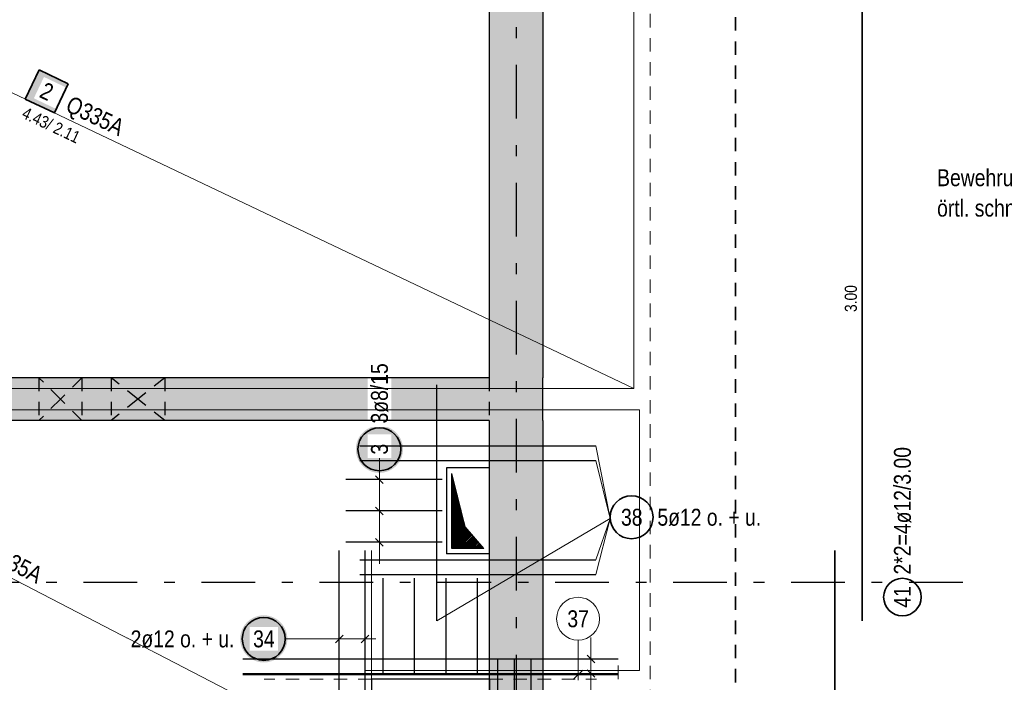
# Model space of a CAD drawing. Header units: millimetres. Extents: x -4 to 113, y -17 to 52.
# Tile 24 of 91: x 40.38 to 49.56, y 9.6 to 15.77. Entities that reach past the tile are written whole.
import ezdxf

# ---------------------------------------------------------------- set-up
doc = ezdxf.new("R2010")
doc.units = ezdxf.units.MM
doc.linetypes.add('DASHDOTX2', pattern=[2, 1, -0.5, 0, -0.5])
doc.linetypes.add('HIDDEN', pattern=[0.375, 0.25, -0.125])
for name, color, linetype, lineweight in [('Achsen', 7, 'Continuous', 20), ('Mattenbewehrung', 7, 'Continuous', 20), ('Schraffuren', 7, 'Continuous', 20), ('Stabstahl', 7, 'Continuous', 20)]:
    doc.layers.add(name, color=color, linetype=linetype, lineweight=lineweight)
doc.styles.add('Arial Narrow', font='ARIALN.TTF')

msp = doc.modelspace()

# ---------------------------------------------------------------- hatches: boundary and pattern name
at = {"lineweight": 35, "true_color": 0xffffff}
msp.add_hatch(color=7, dxfattribs=at).paths.add_polyline_path([(40.829137, 15.17464), (40.558176, 15.303405), (40.429411, 15.032445), (40.700372, 14.90368)])
at = {"lineweight": 25}
h = msp.add_hatch(dxfattribs=at)
h.set_pattern_fill('Mau', color=3, scale=0.01, angle=45, style=0, pattern_type=2)
h.set_pattern_definition([(45, (0, 0), (-0.0070710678, 0.0070710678), [])])
h.paths.add_polyline_path([(44.707655, 10.842867), (44.533122, 11.045546), (44.407655, 11.54287), (44.407655, 10.842867)])
at = {"lineweight": 25, "true_color": 0xffffff}
msp.add_hatch(color=7, dxfattribs=at).paths.add_polyline_path([(42.873387, 10), (42.873253, 10.007678), (42.872851, 10.015346), (42.872182, 10.022996), (42.871246, 10.030618), (42.870045, 10.038203), (42.868579, 10.045741), (42.866852, 10.053223), (42.864865, 10.06064), (42.862619, 10.067984), (42.860119, 10.075244), (42.857367, 10.082413), (42.854367, 10.089482), (42.851122, 10.096442), (42.847635, 10.103284), (42.843913, 10.11), (42.839958, 10.116582), (42.835775, 10.123022), (42.831371, 10.129313), (42.826749, 10.135446), (42.821917, 10.141413), (42.816879, 10.147209), (42.811642, 10.152825), (42.806212, 10.158255), (42.800596, 10.163492), (42.7948, 10.16853), (42.788833, 10.173362), (42.7827, 10.177984), (42.776409, 10.182388), (42.769969, 10.186571), (42.763387, 10.190526), (42.756671, 10.194248), (42.749829, 10.197735), (42.742869, 10.20098), (42.7358, 10.20398), (42.728631, 10.206732), (42.721371, 10.209232), (42.714027, 10.211478), (42.70661, 10.213465), (42.699128, 10.215192), (42.69159, 10.216658), (42.684005, 10.217859), (42.676383, 10.218795), (42.668733, 10.219464), (42.661065, 10.219866), (42.653387, 10.22), (42.645709, 10.219866), (42.638041, 10.219464), (42.630391, 10.218795), (42.622769, 10.217859), (42.615184, 10.216658), (42.607646, 10.215192), (42.600164, 10.213465), (42.592747, 10.211478), (42.585403, 10.209232), (42.578143, 10.206732), (42.570974, 10.20398), (42.563905, 10.20098), (42.556945, 10.197735), (42.550103, 10.194248), (42.543387, 10.190526), (42.536805, 10.186571), (42.530365, 10.182388), (42.524074, 10.177984), (42.517941, 10.173362), (42.511974, 10.16853), (42.506178, 10.163492), (42.500562, 10.158255), (42.495132, 10.152825), (42.489895, 10.147209), (42.484857, 10.141413), (42.480025, 10.135446), (42.475403, 10.129313), (42.470999, 10.123022), (42.466816, 10.116582), (42.462861, 10.11), (42.459139, 10.103284), (42.455652, 10.096442), (42.452407, 10.089482), (42.449407, 10.082413), (42.446655, 10.075244), (42.444155, 10.067984), (42.441909, 10.06064), (42.439922, 10.053223), (42.438195, 10.045741), (42.436729, 10.038203), (42.435528, 10.030618), (42.434592, 10.022996), (42.433923, 10.015346), (42.433521, 10.007678), (42.433387, 10), (42.433521, 9.992322), (42.433923, 9.984654), (42.434592, 9.977004), (42.435528, 9.969382), (42.436729, 9.961797), (42.438195, 9.954259), (42.439922, 9.946777), (42.441909, 9.93936), (42.444155, 9.932016), (42.446655, 9.924756), (42.449407, 9.917587), (42.452407, 9.910518), (42.455652, 9.903558), (42.459139, 9.896716), (42.462861, 9.89), (42.466816, 9.883418), (42.470999, 9.876978), (42.475403, 9.870687), (42.480025, 9.864554), (42.484857, 9.858587), (42.489895, 9.852791), (42.495132, 9.847175), (42.500562, 9.841745), (42.506178, 9.836508), (42.511974, 9.83147), (42.517941, 9.826638), (42.524074, 9.822016), (42.530365, 9.817612), (42.536805, 9.813429), (42.543387, 9.809474), (42.550103, 9.805752), (42.556945, 9.802265), (42.563905, 9.79902), (42.570974, 9.79602), (42.578143, 9.793268), (42.585403, 9.790768), (42.592747, 9.788522), (42.600164, 9.786535), (42.607646, 9.784808), (42.615184, 9.783342), (42.622769, 9.782141), (42.630391, 9.781205), (42.638041, 9.780536), (42.645709, 9.780134), (42.653387, 9.78), (42.661065, 9.780134), (42.668733, 9.780536), (42.676383, 9.781205), (42.684005, 9.782141), (42.69159, 9.783342), (42.699128, 9.784808), (42.70661, 9.786535), (42.714027, 9.788522), (42.721371, 9.790768), (42.728631, 9.793268), (42.7358, 9.79602), (42.742869, 9.79902), (42.749829, 9.802265), (42.756671, 9.805752), (42.763387, 9.809474), (42.769969, 9.813429), (42.776409, 9.817612), (42.7827, 9.822016), (42.788833, 9.826638), (42.7948, 9.83147), (42.800596, 9.836508), (42.806212, 9.841745), (42.811642, 9.847175), (42.816879, 9.852791), (42.821917, 9.858587), (42.826749, 9.864554), (42.831371, 9.870687), (42.835775, 9.876978), (42.839958, 9.883418), (42.843913, 9.89), (42.847635, 9.896716), (42.851122, 9.903558), (42.854367, 9.910518), (42.857367, 9.917587), (42.860119, 9.924756), (42.862619, 9.932016), (42.864865, 9.93936), (42.866852, 9.946777), (42.868579, 9.954259), (42.870045, 9.961797), (42.871246, 9.969382), (42.872182, 9.977004), (42.872851, 9.984654)])
at = {"layer": 'Schraffuren', "lineweight": 13, "true_color": 0xd7ffd7}
for points in [[(45.256532, 34.050196), (45.256532, 6.630196), (44.756532, 6.630196), (44.756532, 34.050196)], [(44.756532, 12.434761), (44.756532, 12.034761), (34.17727, 12.034761), (34.17727, 12.434761)]]:
    msp.add_hatch(color=254, dxfattribs=at).paths.add_polyline_path(points)
at = {"layer": 'Stabstahl', "lineweight": 25, "true_color": 0xffffff}
msp.add_hatch(color=7, dxfattribs=at).paths.add_polyline_path([(43.952425, 11.767401), (43.952291, 11.775079), (43.951889, 11.782748), (43.951219, 11.790397), (43.950284, 11.798019), (43.949082, 11.805604), (43.947617, 11.813142), (43.94589, 11.820624), (43.943902, 11.828041), (43.941657, 11.835385), (43.939157, 11.842646), (43.936405, 11.849815), (43.933405, 11.856883), (43.930159, 11.863843), (43.926673, 11.870685), (43.92295, 11.877401), (43.918995, 11.883983), (43.914813, 11.890424), (43.910408, 11.896714), (43.905787, 11.902847), (43.900954, 11.908814), (43.895916, 11.91461), (43.890679, 11.920226), (43.885249, 11.925656), (43.879633, 11.930893), (43.873838, 11.935931), (43.86787, 11.940764), (43.861737, 11.945385), (43.855447, 11.949789), (43.849007, 11.953972), (43.842425, 11.957927), (43.835708, 11.96165), (43.828866, 11.965136), (43.821907, 11.968381), (43.814838, 11.971382), (43.807669, 11.974134), (43.800408, 11.976634), (43.793065, 11.978879), (43.785647, 11.980866), (43.778165, 11.982594), (43.770627, 11.984059), (43.763043, 11.98526), (43.755421, 11.986196), (43.747771, 11.986865), (43.740102, 11.987267), (43.732425, 11.987401), (43.724747, 11.987267), (43.717078, 11.986865), (43.709428, 11.986196), (43.701806, 11.98526), (43.694222, 11.984059), (43.686684, 11.982594), (43.679202, 11.980866), (43.671784, 11.978879), (43.664441, 11.976634), (43.65718, 11.974134), (43.650011, 11.971382), (43.642942, 11.968381), (43.635983, 11.965136), (43.629141, 11.96165), (43.622425, 11.957927), (43.615842, 11.953972), (43.609402, 11.949789), (43.603112, 11.945385), (43.596979, 11.940764), (43.591011, 11.935931), (43.585216, 11.930893), (43.5796, 11.925656), (43.57417, 11.920226), (43.568933, 11.91461), (43.563895, 11.908814), (43.559062, 11.902847), (43.554441, 11.896714), (43.550036, 11.890424), (43.545854, 11.883983), (43.541899, 11.877401), (43.538176, 11.870685), (43.53469, 11.863843), (43.531445, 11.856883), (43.528444, 11.849815), (43.525692, 11.842646), (43.523192, 11.835385), (43.520947, 11.828041), (43.518959, 11.820624), (43.517232, 11.813142), (43.515767, 11.805604), (43.514566, 11.798019), (43.51363, 11.790397), (43.51296, 11.782748), (43.512559, 11.775079), (43.512425, 11.767401), (43.512559, 11.759723), (43.51296, 11.752055), (43.51363, 11.744405), (43.514566, 11.736783), (43.515767, 11.729199), (43.517232, 11.721661), (43.518959, 11.714178), (43.520947, 11.706761), (43.523192, 11.699417), (43.525692, 11.692157), (43.528444, 11.684988), (43.531445, 11.677919), (43.53469, 11.67096), (43.538176, 11.664117), (43.541899, 11.657401), (43.545854, 11.650819), (43.550036, 11.644379), (43.554441, 11.638088), (43.559062, 11.631956), (43.563895, 11.625988), (43.568933, 11.620192), (43.57417, 11.614576), (43.5796, 11.609146), (43.585216, 11.603909), (43.591011, 11.598871), (43.596979, 11.594039), (43.603112, 11.589417), (43.609402, 11.585013), (43.615842, 11.580831), (43.622425, 11.576876), (43.629141, 11.573153), (43.635983, 11.569666), (43.642942, 11.566421), (43.650011, 11.563421), (43.65718, 11.560669), (43.664441, 11.558169), (43.671784, 11.555924), (43.679202, 11.553936), (43.686684, 11.552209), (43.694222, 11.550743), (43.701806, 11.549542), (43.709428, 11.548606), (43.717078, 11.547937), (43.724747, 11.547535), (43.732425, 11.547401), (43.740102, 11.547535), (43.747771, 11.547937), (43.755421, 11.548606), (43.763043, 11.549542), (43.770627, 11.550743), (43.778165, 11.552209), (43.785647, 11.553936), (43.793065, 11.555924), (43.800408, 11.558169), (43.807669, 11.560669), (43.814838, 11.563421), (43.821907, 11.566421), (43.828866, 11.569666), (43.835708, 11.573153), (43.842425, 11.576876), (43.849007, 11.580831), (43.855447, 11.585013), (43.861737, 11.589417), (43.86787, 11.594039), (43.873838, 11.598871), (43.879633, 11.603909), (43.885249, 11.609146), (43.890679, 11.614576), (43.895916, 11.620192), (43.900954, 11.625988), (43.905787, 11.631956), (43.910408, 11.638088), (43.914813, 11.644379), (43.918995, 11.650819), (43.92295, 11.657401), (43.926673, 11.664117), (43.930159, 11.67096), (43.933405, 11.677919), (43.936405, 11.684988), (43.939157, 11.692157), (43.941657, 11.699417), (43.943902, 11.706761), (43.94589, 11.714178), (43.947617, 11.721661), (43.949082, 11.729199), (43.950284, 11.736783), (43.951219, 11.744405), (43.951889, 11.752055)])

# ---------------------------------------------------------------- linework, layer by layer
at = {"color": 2, "linetype": 'HIDDEN', "lineweight": 35, "ltscale": 0.5}
msp.add_line((47.052818, 37.844906), (47.052818, -2.829025), dxfattribs=at)
at = {"color": 9, "linetype": 'HIDDEN', "lineweight": 0, "ltscale": 0.5}
for p, q in [((46.256532, 34.050196), (46.256532, 6.630202)), ((45.958054, 9.625363), (45.958054, 9.825363)), ((43.658054, 9.625363), (42.658054, 9.625363)), ((44.758054, 9.625363), (45.758054, 9.625363))]:
    msp.add_line(p, q, dxfattribs=at)
at = {"color": 3, "linetype": 'Continuous', "lineweight": 25}
for p, q in [((44.756532, 20.284677), (44.756532, 12.434761)), ((45.256532, 20.284677), (45.256532, 12.434761)), ((45.256532, 12.034761), (45.256532, 12.434761)), ((44.756532, 12.034761), (44.756532, 6.630202)), ((45.256532, 12.034761), (45.256532, 6.630202)), ((44.756532, 11.59287), (44.357655, 11.59287)), ((44.357655, 11.59287), (44.357655, 10.792867)), ((44.407655, 10.842867), (44.407655, 11.54287)), ((44.533122, 11.045546), (44.407655, 11.54287)), ((44.707655, 10.842867), (44.533122, 11.045546)), ((44.707655, 10.842867), (44.407655, 10.842867)), ((44.756532, 10.792867), (44.357655, 10.792867)), ((44.756532, 9.625363), (43.658054, 9.625363)), ((43.658054, 9.625363), (43.658054, 6.630196)), ((45.256532, 9.625363), (45.256532, 6.625363))]:
    msp.add_line(p, q, dxfattribs=at)
at = {"color": 7, "linetype": 'Continuous', "lineweight": 18, "ltscale": 0.5}
for p, q in [((46.106154, 12.334767), (46.106154, 16.544677)), ((46.158053, 9.705364), (46.158053, 12.134761)), ((43.598053, 7.534762), (43.598053, 9.705364)), ((43.598053, 9.705364), (46.158053, 9.705364))]:
    msp.add_line(p, q, dxfattribs=at)
at = {"color": 2, "linetype": 'Continuous', "lineweight": 35, "ltscale": 0.5}
for p, q in [((40.558176, 15.303405), (40.429411, 15.032445)), ((40.829137, 15.17464), (40.558176, 15.303405)), ((40.700372, 14.90368), (40.829137, 15.17464)), ((40.429411, 15.032445), (40.700372, 14.90368))]:
    msp.add_line(p, q, dxfattribs=at)
at = {"color": 3, "linetype": 'HIDDEN', "lineweight": 25, "ltscale": 0.5}
for p, q in [((40.556654, 12.434761), (40.556654, 12.034761)), ((40.956654, 12.434761), (40.956654, 12.034761)), ((41.229852, 12.434761), (41.229852, 12.034761)), ((41.729852, 12.434761), (41.729852, 12.034761)), ((44.756532, 12.434761), (44.756532, 12.034761)), ((44.757655, 11.59287), (44.756532, 11.59287)), ((44.757655, 11.59287), (44.757655, 10.792867)), ((44.757655, 10.792867), (44.756532, 10.792867)), ((44.758054, 9.625363), (44.756532, 9.625363)), ((44.758054, 9.625363), (44.758054, 6.625363))]:
    msp.add_line(p, q, dxfattribs=at)
at = {"color": 3, "linetype": 'Continuous', "lineweight": 25, "ltscale": 0.5}
for p, q in [((43.358054, 5.425363), (43.358054, 10.825363)), ((43.598054, 5.425363), (43.598054, 10.825363)), ((43.39341, 10.035355), (43.322699, 9.964645)), ((43.633409, 10.035355), (43.562699, 9.964645))]:
    msp.add_line(p, q, dxfattribs=at)
at = {"color": 9, "linetype": 'Continuous', "lineweight": 0}
msp.add_line((43.658054, 9.625363), (43.658054, 10.825363), dxfattribs=at)
at = {"color": 5, "linetype": 'Continuous', "lineweight": 18, "ltscale": 0.5}
for p, q in [((43.358054, 10.15), (43.358054, 9.85)), ((43.598054, 10.15), (43.598054, 9.85)), ((42.853387, 10), (43.258054, 10)), ((43.258054, 10), (43.698054, 10))]:
    msp.add_line(p, q, dxfattribs=at)
at = {"color": 2, "linetype": 'Continuous', "lineweight": 35, "ltscale": 0.5}
msp.add_circle((42.653387, 10), 0.2, dxfattribs=at)
at = {"layer": 'Achsen', "color": 3, "linetype": 'DASHDOTX2', "lineweight": 25, "ltscale": 0.5}
for p, q in [((45.007324, 39.55094), (45.007324, -6.857)), ((3.573324, 10.530196), (49.410516, 10.530196))]:
    msp.add_line(p, q, dxfattribs=at)
at = {"layer": 'Achsen', "color": 3, "linetype": 'HIDDEN', "lineweight": 25, "ltscale": 0.5}
for p, q in [((40.756654, 12.234761), (40.556654, 12.434761)), ((40.956654, 12.434761), (40.756654, 12.234761)), ((41.479852, 12.234761), (41.229852, 12.434761)), ((41.729852, 12.434761), (41.479852, 12.234761)), ((40.756654, 12.234761), (40.556654, 12.034761)), ((40.956654, 12.034761), (40.756654, 12.234761)), ((41.479852, 12.234761), (41.229852, 12.034761)), ((41.729852, 12.034761), (41.479852, 12.234761))]:
    msp.add_line(p, q, dxfattribs=at)
at = {"layer": 'Mattenbewehrung', "color": 2, "linetype": 'Continuous', "lineweight": 35, "ltscale": 0.5}
for p, q in [((48.23571, 16.172959), (48.23571, 10.16805)), ((47.981064, 5.425363), (47.981064, 10.825363))]:
    msp.add_line(p, q, dxfattribs=at)
msp.add_circle((48.610704, 10.389838), 0.175, dxfattribs=at)
at = {"layer": 'Schraffuren', "color": 3, "linetype": 'Continuous', "lineweight": 25, "ltscale": 0.5}
for p, q in [((44.26731, 10.167739), (44.26731, 12.367739)), ((43.550564, 11.663019), (45.750564, 11.663019)), ((43.550564, 10.736193), (45.750564, 10.736193)), ((43.550564, 10.600258), (45.750564, 10.600258))]:
    msp.add_line(p, q, dxfattribs=at)
at = {"layer": 'Schraffuren', "color": 5, "linetype": 'Continuous', "lineweight": 18, "ltscale": 0.5}
for p in [(45.750564, 11.798954), (45.750564, 11.663019), (44.26731, 10.167739), (45.750564, 10.736193), (45.750564, 10.600258)]:
    msp.add_line(p, (45.88549, 11.123569), dxfattribs=at)
at = {"layer": 'Schraffuren', "color": 2, "linetype": 'Continuous', "lineweight": 35, "ltscale": 0.5}
msp.add_circle((46.085221, 11.13393), 0.2, dxfattribs=at)
at = {"layer": 'Stabstahl', "color": 5, "linetype": 'Continuous', "lineweight": 18, "ltscale": 0.5}
for p, q in [((43.732425, 10.700867), (43.732425, 11.68487)), ((43.582425, 11.48487), (43.882425, 11.48487)), ((43.582425, 11.192868), (43.882425, 11.192868)), ((43.582425, 10.900867), (43.882425, 10.900867)), ((45.704962, 10.013363), (45.704962, 9.477363)), ((45.854962, 9.813363), (45.554962, 9.813363)), ((45.854962, 9.677363), (45.554962, 9.677363))]:
    msp.add_line(p, q, dxfattribs=at)
at = {"layer": 'Stabstahl', "color": 3, "linetype": 'Continuous', "lineweight": 25, "ltscale": 0.5}
for p, q in [((44.317655, 11.48487), (43.417655, 11.48487)), ((43.697069, 11.520225), (43.76778, 11.449514)), ((43.697069, 11.228224), (43.76778, 11.157513)), ((44.317655, 11.192868), (43.417655, 11.192868)), ((43.697069, 10.936222), (43.76778, 10.865512)), ((44.317655, 10.900867), (43.417655, 10.900867)), ((43.766054, 9.665363), (43.766054, 10.565363)), ((44.060213, 9.665363), (44.060213, 10.565363)), ((44.354373, 9.665363), (44.354373, 10.565363)), ((44.648532, 9.665363), (44.648532, 10.565363)), ((45.740317, 9.778007), (45.669607, 9.848718)), ((42.458054, 9.813363), (45.958054, 9.813363)), ((44.836532, 1.810196), (44.836532, 9.810196)), ((44.991959, 1.810196), (44.991959, 9.810196)), ((45.147385, 1.810196), (45.147385, 9.810196)), ((42.458054, 9.677363), (45.958054, 9.677363)), ((45.740317, 9.642007), (45.669607, 9.712718))]:
    msp.add_line(p, q, dxfattribs=at)
at = {"layer": 'Stabstahl', "color": 9, "linetype": 'Continuous', "lineweight": 0, "ltscale": 0.5}
for p, q in [((45.584884, 9.987583), (45.584884, 9.615363)), ((45.958054, 9.665363), (42.458054, 9.665363)), ((45.54069, 9.621168), (45.629079, 9.709557))]:
    msp.add_line(p, q, dxfattribs=at)
at = {"layer": 'Stabstahl', "color": 2, "linetype": 'Continuous', "lineweight": 35, "ltscale": 0.5}
msp.add_circle((43.732425, 11.767401), 0.2, dxfattribs=at)
at = {"layer": 'Stabstahl', "color": 9, "linetype": 'Continuous', "lineweight": 0, "ltscale": 0.5}
msp.add_circle((45.584884, 10.187583), 0.2, dxfattribs=at)

# ---------------------------------------------------------------- texts
at = {"layer": 'Mattenbewehrung', "color": 3, "lineweight": 25, "insert": (48.07321, 13.046755), "char_height": 0.1125, "attachment_point": 1, "rotation": 90, "line_spacing_factor": 0.9, "style": 'Arial Narrow'}
msp.add_mtext('3.00', dxfattribs=at)
at = {"layer": 'Mattenbewehrung', "color": 2, "lineweight": 35, "char_height": 0.1575, "attachment_point": 1, "rotation": 90, "line_spacing_factor": 0.9, "style": 'Arial Narrow'}
for s, insert in [('2*2=4ø12/3.00', (48.531954, 10.599838)), ('41', (48.531954, 10.290613))]:
    msp.add_mtext(s, dxfattribs=dict(at, insert=insert))
at = {"layer": 'Schraffuren', "color": 2, "lineweight": 35, "style": 'Arial Narrow'}
for s, p in [('Bewehrung im Bereich der Aussparungen', (48.934569, 14.219862)), ('örtl. schneiden', (48.934569, 13.936362))]:
    msp.add_text(s, height=0.1575, dxfattribs=at).set_placement(p)
at = {"layer": 'Schraffuren', "color": 2, "lineweight": 35, "char_height": 0.1575, "attachment_point": 1, "line_spacing_factor": 0.9, "style": 'Arial Narrow'}
for s, insert in [('38', (45.985996, 11.21268)), ('5ø12 o. + u.', (46.325221, 11.21268))]:
    msp.add_mtext(s, dxfattribs=dict(at, insert=insert))
at = {"layer": 'Stabstahl', "color": 9, "lineweight": 0, "insert": (45.485659, 10.266333), "char_height": 0.1575, "attachment_point": 1, "line_spacing_factor": 0.9, "style": 'Arial Narrow'}
msp.add_mtext('37', dxfattribs=at)

# ---------------------------------------------------------------- next in the draw order: texts
at = {"color": 2, "lineweight": 35, "insert": (42.554162, 10.07875), "char_height": 0.1575, "attachment_point": 1, "line_spacing_factor": 0.9, "style": 'Arial Narrow', "bg_fill": 3, "box_fill_scale": 1.2, "bg_fill_color": 256, "bg_fill_true_color": 13158600, "bg_fill_transparency": 0}
msp.add_mtext('34', dxfattribs=at)
at = {"layer": 'Stabstahl', "color": 2, "lineweight": 35, "char_height": 0.1575, "attachment_point": 1, "rotation": 90, "line_spacing_factor": 0.9, "style": 'Arial Narrow', "bg_fill": 3, "box_fill_scale": 1.2, "bg_fill_color": 256, "bg_fill_true_color": 13158600, "bg_fill_transparency": 0}
for s, insert in [('3ø8/15', (43.653675, 12.007401)), ('3', (43.653675, 11.717789))]:
    msp.add_mtext(s, dxfattribs=dict(at, insert=insert))

# ---------------------------------------------------------------- next in the draw order: linework, layer by layer
at = {"color": 7, "linetype": 'Continuous', "lineweight": 18, "ltscale": 0.5}
for p, q in [((37.24721, 16.544677), (46.106154, 12.334767)), ((37.247112, 12.334767), (46.106154, 12.334767)), ((46.158053, 12.134761), (37.267249, 12.134761))]:
    msp.add_line(p, q, dxfattribs=at)
at = {"color": 3, "linetype": 'Continuous', "lineweight": 25}
for p, q in [((44.756532, 12.434761), (34.17727, 12.434761)), ((44.756532, 12.034761), (34.17727, 12.034761))]:
    msp.add_line(p, q, dxfattribs=at)
at = {"layer": 'Schraffuren', "color": 3, "linetype": 'Continuous', "lineweight": 25, "ltscale": 0.5}
msp.add_line((43.550564, 11.798954), (45.750564, 11.798954), dxfattribs=at)
at = {"layer": 'Stabstahl', "color": 5, "linetype": 'Continuous', "lineweight": 18, "ltscale": 0.5}
msp.add_line((43.732425, 11.567401), (43.732425, 11.68487), dxfattribs=at)

# ---------------------------------------------------------------- next in the draw order: texts
at = {"color": 2, "lineweight": 35, "insert": (41.411687, 10.07875), "char_height": 0.1575, "attachment_point": 1, "line_spacing_factor": 0.9, "style": 'Arial Narrow', "bg_fill": 3, "box_fill_scale": 1.2, "bg_fill_color": 256, "bg_fill_true_color": 13158600, "bg_fill_transparency": 0}
msp.add_mtext('2ø12 o. + u.', dxfattribs=at)

# ---------------------------------------------------------------- next in the draw order: linework, layer by layer
at = {"color": 7, "linetype": 'Continuous', "lineweight": 18, "ltscale": 0.5}
msp.add_line((43.598053, 8.859276), (37.267249, 12.134761), dxfattribs=at)

# ---------------------------------------------------------------- next in the draw order: texts
at = {"color": 2, "lineweight": 35, "char_height": 0.1575, "attachment_point": 1, "rotation": 334.5821989, "line_spacing_factor": 0.9, "style": 'Arial Narrow', "bg_fill": 3, "box_fill_scale": 1.2, "bg_fill_color": 256, "bg_fill_true_color": 13158600, "bg_fill_transparency": 0}
for s, insert in [('2', (40.618265, 15.195964)), ('Q335A', (40.861467, 15.067935))]:
    msp.add_mtext(s, dxfattribs=dict(at, insert=insert))

# ---------------------------------------------------------------- next in the draw order: texts
at = {"color": 2, "lineweight": 35, "attachment_point": 1, "line_spacing_factor": 0.9, "style": 'Arial Narrow', "bg_fill": 3, "box_fill_scale": 1.2, "bg_fill_color": 256, "bg_fill_true_color": 13158600, "bg_fill_transparency": 0}
for s, insert, char_height, rotation in [(' 4.43/ 2.11', (40.403658, 14.978252), 0.1125, 334.5821989), ('Q335A', (40.108173, 10.909787), 0.1575, 332.6434788)]:
    msp.add_mtext(s, dxfattribs=dict(at, insert=insert, char_height=char_height, rotation=rotation))

doc.saveas('drawing.dxf')
